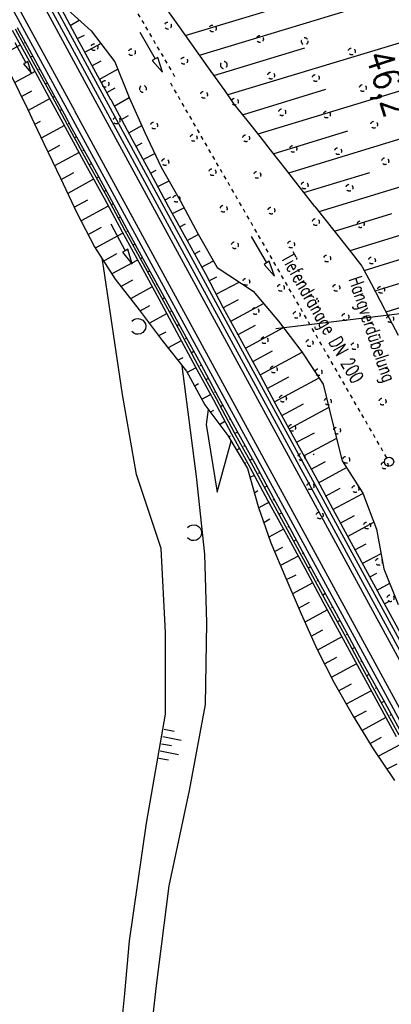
# Model space of a CAD drawing. Extents: x 447882 to 448688, y 437766 to 439043.
# Tile 76 of 121: x 448056 to 448105, y 438596 to 438724. Entities that reach past the tile are written whole.
import ezdxf

# ---------------------------------------------------------------- set-up
doc = ezdxf.new("R2010")
doc.units = 0
doc.header["$LTSCALE"] = 2
doc.header["$MEASUREMENT"] = 0
for name, pattern in [('ACAD_ISO03W100', [0.5, 0.25, -0.25]), ('AUSGEZOGEN', [0]), ('PUNKTX2', [0.5, 0.25, -0.25])]:
    doc.linetypes.add(name, pattern=pattern)
doc.layers.get('0').update_dxf_attribs({"linetype": 'AUSGEZOGEN'})
for name, color, linetype in [('211-GRENZL', 8, 'AUSGEZOGEN'), ('DB-Bahnachse', 7, 'CONTINUOUS'), ('DB-Bestand', 8, 'CONTINUOUS'), ('DB-Boeschungen', 15, 'CONTINUOUS'), ('DB-Hangverdübelung', 15, 'CONTINUOUS'), ('DB-Tiefendraenage', 15, 'CONTINUOUS'), ('DB-Tiefendränage', 15, 'CONTINUOUS'), ('DB-TIEFENDRÄNAGE-SCHRIFT', 15, 'CONTINUOUS'), ('DB-Weg-Boeschungen', 15, 'CONTINUOUS'), ('DB-Wegboeschungen', 15, 'CONTINUOUS'), ('DB-Wege', 15, 'CONTINUOUS'), ('FBRTOP', 250, 'AUSGEZOGEN'), ('SCHLITZRINNE', 200, 'AUSGEZOGEN')]:
    doc.layers.add(name, color=color, linetype=linetype)
doc.styles.add('ROMANS', font='romans.shx', dxfattribs={"width": 0.8})

# ---------------------------------------------------------------- blocks, each defined once
blk = doc.blocks.new('PRIM_AC1_130')
at = {"layer": 'DB-Bestand', "color": 253, "linetype": 'Continuous'}
for points in [[(129.3, 72.38), (130.02, 73.48)], [(130.13, 71.83), (131.48, 73.89)], [(130.93, 71.31), (131.65, 72.42)], [(131.72, 70.8), (133.07, 72.86)], [(132.51, 70.28), (133.23, 71.38)]]:
    blk.add_lwpolyline(points, dxfattribs=at)
blk = doc.blocks.new('PRIM_A65_230')
at = {"layer": 'DB-Bestand', "color": 253, "linetype": 'Continuous'}
blk.add_lwpolyline([(106.14, 85.34, -0.69108), (107.46, 86.74, -0.69108), (107.4, 84.81)], format="xyb", dxfattribs=at)
blk = doc.blocks.new('PRIM_A65_231')
at = {"layer": 'DB-Bestand', "color": 253, "linetype": 'Continuous'}
blk.add_lwpolyline([(78.46, 88.98, -0.691081), (79.77, 90.38, -0.691081), (79.71, 88.45)], format="xyb", dxfattribs=at)

msp = doc.modelspace()

# ---------------------------------------------------------------- hatches: boundary and pattern name
at = {"layer": 'SCHLITZRINNE'}
h = msp.add_hatch(dxfattribs=at)
h.set_pattern_fill('_USER', color=256, scale=1.5, angle=45, style=0, pattern_type=0)
h.set_pattern_definition([(324.8574, (448134.7023, 438851.6164), (0.86342, 1.226583), [])])
edge = h.paths.add_edge_path()
edge.add_line((448125.44, 438906.45), (448125.94, 438906.53))
edge.add_line((448125.94, 438906.53), (448126.04, 438905.88))
edge.add_arc((261507.52, 409202.34), 188967.65, 9.0399539, 9.0437441, ccw=False)
edge.add_line((448128, 438893.53), (448131.93, 438868.85))
edge.add_line((448131.93, 438868.85), (448133.25, 438860.54))
edge.add_arc((449371.2, 439057.49), 1253.51, 189.03994, 189.27782)
edge.add_arc((454072.82, 439825.55), 6017.45, 189.277818, 189.386388)
edge.add_arc((449284.38, 439033.99), 1164.03, 189.38639, 189.87641)
edge.add_arc((450764.43, 439291.68), 2666.35, 189.87641, 190.20018)
edge.add_arc((449881.19, 439132.75), 1768.93, 190.20018, 190.58896)
edge.add_arc((450188.85, 439190.27), 2081.91, 190.58896, 190.94733)
edge.add_arc((450096.34, 439172.37), 1987.69, 190.94733, 191.30769)
edge.add_arc((450103.53, 439173.81), 1995.02, 191.30769, 191.66737)
edge.add_arc((450113.91, 439175.96), 2005.62, 191.66737, 192.02417)
edge.add_arc((450128.35, 439179.03), 2020.39, 192.02417, 192.37965)
edge.add_arc((450121.64, 439177.56), 2013.51, 192.37965, 192.73712)
edge.add_arc((450090.71, 439170.57), 1981.8, 192.73712, 193.09744)
edge.add_arc((450089.72, 439170.34), 1980.78, 193.09744, 193.45758)
edge.add_arc((450128.15, 439179.53), 2020.3, 193.45758, 193.81418)
edge.add_arc((450131.05, 439180.24), 2023.28, 193.81418, 194.17021)
edge.add_arc((450093.87, 439170.86), 1984.94, 194.17021, 194.52965)
edge.add_arc((450094.25, 439170.96), 1985.34, 194.52965, 194.88949)
edge.add_arc((450121.51, 439178.2), 2013.54, 194.88949, 195.2468)
edge.add_arc((450124.65, 439179.06), 2016.8, 195.2468, 195.60287)
edge.add_arc((450111.38, 439175.36), 2003.02, 195.60287, 195.96017)
edge.add_arc((450101.56, 439172.55), 1992.8, 195.96017, 196.3197)
edge.add_arc((450106.36, 439173.95), 1997.81, 196.3197, 196.67878)
edge.add_arc((450107.84, 439174.39), 1999.35, 196.67878, 197.03752)
edge.add_arc((450104.44, 439173.35), 1995.79, 197.03752, 197.39658)
edge.add_arc((450114, 439176.35), 2005.81, 197.39658, 197.75366)
edge.add_arc((450121.01, 439178.59), 2013.17, 197.75366, 198.1101)
edge.add_arc((450117.03, 439177.29), 2008.99, 198.1101, 198.46756)
edge.add_arc((450103.87, 439172.9), 1995.12, 198.46756, 198.82627)
edge.add_arc((450099.45, 439171.39), 1990.45, 198.82627, 199.18578)
edge.add_arc((450113.54, 439176.29), 2005.36, 199.18578, 199.54396)
edge.add_arc((450116.79, 439177.45), 2008.81, 199.54396, 199.90126)
edge.add_arc((450108.06, 439174.29), 1999.53, 199.90126, 200.25939)
edge.add_arc((450108.41, 439174.41), 1999.9, 200.25939, 200.61774)
edge.add_arc((450110.76, 439175.3), 2002.41, 200.61774, 200.97587)
edge.add_arc((450111.89, 439175.73), 2003.62, 200.97587, 201.33369)
edge.add_arc((450111.74, 439175.67), 2003.46, 201.33369, 201.69152)
edge.add_arc((450110.58, 439175.21), 2002.21, 201.69152, 202.04953)
edge.add_arc((450111.61, 439175.63), 2003.32, 202.04953, 202.40744)
edge.add_arc((450109.6, 439174.8), 2001.15, 202.40744, 202.76584)
edge.add_arc((450106.41, 439173.46), 1997.69, 202.76584, 203.10007)
edge.add_line((448125.44, 438906.45), (448125.55, 438905.8))
edge.add_arc((261507.37, 409202.31), 188967.3, 9.0399539, 9.0437441, ccw=False)
edge.add_line((448127.51, 438893.46), (448131.44, 438868.77))
edge.add_line((448131.44, 438868.77), (448132.72, 438860.75))
h = msp.add_hatch(dxfattribs=at)
h.set_pattern_fill('_USER', color=256, scale=1.5, angle=45, style=0, pattern_type=0)
h.set_pattern_definition([(326.72764, (448148.0771, 438778.445), (0.822929, 1.254108), [])])
edge = h.paths.add_edge_path()
edge.add_line((448125.94, 438906.53), (448126.04, 438905.88))
edge.add_arc((261507.52, 409202.34), 188967.65, 9.0399539, 9.0437441, ccw=False)
edge.add_line((448128, 438893.53), (448131.93, 438868.85))
edge.add_line((448131.93, 438868.85), (448133.25, 438860.54))
edge.add_arc((449371.2, 439057.49), 1253.51, 189.03994, 189.27782)
edge.add_arc((454072.82, 439825.55), 6017.45, 189.277818, 189.386388)
edge.add_arc((449284.38, 439033.99), 1164.03, 189.38639, 189.87641)
edge.add_arc((450764.43, 439291.68), 2666.35, 189.87641, 190.20018)
edge.add_arc((449881.19, 439132.75), 1768.93, 190.20018, 190.58896)
edge.add_arc((450188.85, 439190.27), 2081.91, 190.58896, 190.94733)
edge.add_arc((450096.34, 439172.37), 1987.69, 190.94733, 191.30769)
edge.add_arc((450103.53, 439173.81), 1995.02, 191.30769, 191.66737)
edge.add_arc((450113.91, 439175.96), 2005.62, 191.66737, 192.02417)
edge.add_arc((450128.35, 439179.03), 2020.39, 192.02417, 192.37965)
edge.add_arc((450121.64, 439177.56), 2013.51, 192.37965, 192.73712)
edge.add_arc((450090.71, 439170.57), 1981.8, 192.73712, 193.09744)
edge.add_arc((450089.72, 439170.34), 1980.78, 193.09744, 193.45758)
edge.add_arc((450128.15, 439179.53), 2020.3, 193.45758, 193.81418)
edge.add_arc((450131.05, 439180.24), 2023.28, 193.81418, 194.17021)
edge.add_arc((450093.87, 439170.86), 1984.94, 194.17021, 194.52965)
edge.add_arc((450094.25, 439170.96), 1985.34, 194.52965, 194.88949)
edge.add_arc((450121.51, 439178.2), 2013.54, 194.88949, 195.2468)
edge.add_arc((450124.65, 439179.06), 2016.8, 195.2468, 195.60287)
edge.add_arc((450111.38, 439175.36), 2003.02, 195.60287, 195.96017)
edge.add_arc((450101.56, 439172.55), 1992.8, 195.96017, 196.3197)
edge.add_arc((450106.36, 439173.95), 1997.81, 196.3197, 196.67878)
edge.add_arc((450107.84, 439174.39), 1999.35, 196.67878, 197.03752)
edge.add_arc((450104.44, 439173.35), 1995.79, 197.03752, 197.39658)
edge.add_arc((450114, 439176.35), 2005.81, 197.39658, 197.75366)
edge.add_arc((450121.01, 439178.59), 2013.17, 197.75366, 198.1101)
edge.add_arc((450117.03, 439177.29), 2008.99, 198.1101, 198.46756)
edge.add_arc((450103.87, 439172.9), 1995.12, 198.46756, 198.82627)
edge.add_arc((450099.45, 439171.39), 1990.45, 198.82627, 199.18578)
edge.add_arc((450113.54, 439176.29), 2005.36, 199.18578, 199.54396)
edge.add_arc((450116.79, 439177.45), 2008.81, 199.54396, 199.90126)
edge.add_arc((450108.06, 439174.29), 1999.53, 199.90126, 200.25939)
edge.add_arc((450108.41, 439174.41), 1999.9, 200.25939, 200.61774)
edge.add_arc((450110.76, 439175.3), 2002.41, 200.61774, 200.97587)
edge.add_arc((450111.89, 439175.73), 2003.62, 200.97587, 201.33369)
edge.add_arc((450111.74, 439175.67), 2003.46, 201.33369, 201.69152)
edge.add_arc((450110.58, 439175.21), 2002.21, 201.69152, 202.04953)
edge.add_arc((450111.61, 439175.63), 2003.32, 202.04953, 202.40744)
edge.add_arc((450109.6, 439174.8), 2001.15, 202.40744, 202.76584)
edge.add_arc((450106.41, 439173.46), 1997.69, 202.76584, 203.10007)
edge.add_arc((450188.85, 439190.27), 2082.41, 190.79963, 190.94733)
edge.add_arc((450096.34, 439172.37), 1988.19, 190.94733, 191.30769)
edge.add_arc((450103.53, 439173.81), 1995.52, 191.30769, 191.66737)
edge.add_arc((450113.91, 439175.96), 2006.12, 191.66737, 192.02417)
edge.add_arc((450128.35, 439179.03), 2020.89, 192.02417, 192.37965)
edge.add_arc((450121.64, 439177.56), 2014.01, 192.37965, 192.4693)
h = msp.add_hatch(dxfattribs=at)
h.set_pattern_fill('_USER', color=256, scale=1.5, angle=45, style=0, pattern_type=0)
h.set_pattern_definition([(328.16104, (448159.8269, 438724.2048), (0.7913003, 1.274301), [])])
edge = h.paths.add_edge_path()
edge.add_line((448125.94, 438906.53), (448126.04, 438905.88))
edge.add_arc((261507.52, 409202.34), 188967.65, 9.0399539, 9.0437441, ccw=False)
edge.add_line((448128, 438893.53), (448131.93, 438868.85))
edge.add_line((448131.93, 438868.85), (448133.25, 438860.54))
edge.add_arc((449371.2, 439057.49), 1253.51, 189.03994, 189.27782)
edge.add_arc((454072.82, 439825.55), 6017.45, 189.277818, 189.386388)
edge.add_arc((449284.38, 439033.99), 1164.03, 189.38639, 189.87641)
edge.add_arc((450764.43, 439291.68), 2666.35, 189.87641, 190.20018)
edge.add_arc((449881.19, 439132.75), 1768.93, 190.20018, 190.58896)
edge.add_arc((450188.85, 439190.27), 2081.91, 190.58896, 190.94733)
edge.add_arc((450096.34, 439172.37), 1987.69, 190.94733, 191.30769)
edge.add_arc((450103.53, 439173.81), 1995.02, 191.30769, 191.66737)
edge.add_arc((450113.91, 439175.96), 2005.62, 191.66737, 192.02417)
edge.add_arc((450128.35, 439179.03), 2020.39, 192.02417, 192.37965)
edge.add_arc((450121.64, 439177.56), 2013.51, 192.37965, 192.73712)
edge.add_arc((450090.71, 439170.57), 1981.8, 192.73712, 193.09744)
edge.add_arc((450089.72, 439170.34), 1980.78, 193.09744, 193.45758)
edge.add_arc((450128.15, 439179.53), 2020.3, 193.45758, 193.81418)
edge.add_arc((450131.05, 439180.24), 2023.28, 193.81418, 194.17021)
edge.add_arc((450093.87, 439170.86), 1984.94, 194.17021, 194.52965)
edge.add_arc((450094.25, 439170.96), 1985.34, 194.52965, 194.88949)
edge.add_arc((450121.51, 439178.2), 2013.54, 194.88949, 195.2468)
edge.add_arc((450124.65, 439179.06), 2016.8, 195.2468, 195.60287)
edge.add_arc((450111.38, 439175.36), 2003.02, 195.60287, 195.96017)
edge.add_arc((450101.56, 439172.55), 1992.8, 195.96017, 196.3197)
edge.add_arc((450106.36, 439173.95), 1997.81, 196.3197, 196.67878)
edge.add_arc((450107.84, 439174.39), 1999.35, 196.67878, 197.03752)
edge.add_arc((450104.44, 439173.35), 1995.79, 197.03752, 197.39658)
edge.add_arc((450114, 439176.35), 2005.81, 197.39658, 197.75366)
edge.add_arc((450121.01, 439178.59), 2013.17, 197.75366, 198.1101)
edge.add_arc((450117.03, 439177.29), 2008.99, 198.1101, 198.46756)
edge.add_arc((450103.87, 439172.9), 1995.12, 198.46756, 198.82627)
edge.add_arc((450099.45, 439171.39), 1990.45, 198.82627, 199.18578)
edge.add_arc((450113.54, 439176.29), 2005.36, 199.18578, 199.54396)
edge.add_arc((450116.79, 439177.45), 2008.81, 199.54396, 199.90126)
edge.add_arc((450108.06, 439174.29), 1999.53, 199.90126, 200.25939)
edge.add_arc((450108.41, 439174.41), 1999.9, 200.25939, 200.61774)
edge.add_arc((450110.76, 439175.3), 2002.41, 200.61774, 200.97587)
edge.add_arc((450111.89, 439175.73), 2003.62, 200.97587, 201.33369)
edge.add_arc((450111.74, 439175.67), 2003.46, 201.33369, 201.69152)
edge.add_arc((450110.58, 439175.21), 2002.21, 201.69152, 202.04953)
edge.add_arc((450111.61, 439175.63), 2003.32, 202.04953, 202.40744)
edge.add_arc((450109.6, 439174.8), 2001.15, 202.40744, 202.76584)
edge.add_arc((450106.41, 439173.46), 1997.69, 202.76584, 203.10007)
edge.add_arc((450121.64, 439177.56), 2014.01, 192.51205, 192.73712)
edge.add_arc((450090.71, 439170.57), 1982.3, 192.73712, 193.09744)
edge.add_arc((450089.72, 439170.34), 1981.28, 193.09744, 193.45758)
edge.add_arc((450128.15, 439179.53), 2020.8, 193.45758, 193.81418)
edge.add_arc((450131.05, 439180.24), 2023.78, 193.81418, 194.17021)
edge.add_arc((450093.87, 439170.86), 1985.44, 194.17021, 194.18515)
h = msp.add_hatch(dxfattribs=at)
h.set_pattern_fill('_USER', color=256, scale=1.5, angle=45, style=0, pattern_type=0)
h.set_pattern_definition([(334.92026, (448224.608, 438502.9346), (0.635819, 1.358578), [])])
edge = h.paths.add_edge_path()
edge.add_line((448125.94, 438906.53), (448126.04, 438905.88))
edge.add_arc((261507.52, 409202.34), 188967.65, 9.0399539, 9.0437441, ccw=False)
edge.add_line((448128, 438893.53), (448131.93, 438868.85))
edge.add_line((448131.93, 438868.85), (448133.25, 438860.54))
edge.add_arc((449371.2, 439057.49), 1253.51, 189.03994, 189.27782)
edge.add_arc((454072.82, 439825.55), 6017.45, 189.277818, 189.386388)
edge.add_arc((449284.38, 439033.99), 1164.03, 189.38639, 189.87641)
edge.add_arc((450764.43, 439291.68), 2666.35, 189.87641, 190.20018)
edge.add_arc((449881.19, 439132.75), 1768.93, 190.20018, 190.58896)
edge.add_arc((450188.85, 439190.27), 2081.91, 190.58896, 190.94733)
edge.add_arc((450096.34, 439172.37), 1987.69, 190.94733, 191.30769)
edge.add_arc((450103.53, 439173.81), 1995.02, 191.30769, 191.66737)
edge.add_arc((450113.91, 439175.96), 2005.62, 191.66737, 192.02417)
edge.add_arc((450128.35, 439179.03), 2020.39, 192.02417, 192.37965)
edge.add_arc((450121.64, 439177.56), 2013.51, 192.37965, 192.73712)
edge.add_arc((450090.71, 439170.57), 1981.8, 192.73712, 193.09744)
edge.add_arc((450089.72, 439170.34), 1980.78, 193.09744, 193.45758)
edge.add_arc((450128.15, 439179.53), 2020.3, 193.45758, 193.81418)
edge.add_arc((450131.05, 439180.24), 2023.28, 193.81418, 194.17021)
edge.add_arc((450093.87, 439170.86), 1984.94, 194.17021, 194.52965)
edge.add_arc((450094.25, 439170.96), 1985.34, 194.52965, 194.88949)
edge.add_arc((450121.51, 439178.2), 2013.54, 194.88949, 195.2468)
edge.add_arc((450124.65, 439179.06), 2016.8, 195.2468, 195.60287)
edge.add_arc((450111.38, 439175.36), 2003.02, 195.60287, 195.96017)
edge.add_arc((450101.56, 439172.55), 1992.8, 195.96017, 196.3197)
edge.add_arc((450106.36, 439173.95), 1997.81, 196.3197, 196.67878)
edge.add_arc((450107.84, 439174.39), 1999.35, 196.67878, 197.03752)
edge.add_arc((450104.44, 439173.35), 1995.79, 197.03752, 197.39658)
edge.add_arc((450114, 439176.35), 2005.81, 197.39658, 197.75366)
edge.add_arc((450121.01, 439178.59), 2013.17, 197.75366, 198.1101)
edge.add_arc((450117.03, 439177.29), 2008.99, 198.1101, 198.46756)
edge.add_arc((450103.87, 439172.9), 1995.12, 198.46756, 198.82627)
edge.add_arc((450099.45, 439171.39), 1990.45, 198.82627, 199.18578)
edge.add_arc((450113.54, 439176.29), 2005.36, 199.18578, 199.54396)
edge.add_arc((450116.79, 439177.45), 2008.81, 199.54396, 199.90126)
edge.add_arc((450108.06, 439174.29), 1999.53, 199.90126, 200.25939)
edge.add_arc((450108.41, 439174.41), 1999.9, 200.25939, 200.61774)
edge.add_arc((450110.76, 439175.3), 2002.41, 200.61774, 200.97587)
edge.add_arc((450111.89, 439175.73), 2003.62, 200.97587, 201.33369)
edge.add_arc((450111.74, 439175.67), 2003.46, 201.33369, 201.69152)
edge.add_arc((450110.58, 439175.21), 2002.21, 201.69152, 202.04953)
edge.add_arc((450111.61, 439175.63), 2003.32, 202.04953, 202.40744)
edge.add_arc((450109.6, 439174.8), 2001.15, 202.40744, 202.76584)
edge.add_arc((450106.41, 439173.46), 1997.69, 202.76584, 203.10007)
edge.add_arc((450113.54, 439176.29), 2005.86, 199.38453, 199.54396)
edge.add_arc((450116.79, 439177.45), 2009.31, 199.54396, 199.90126)
edge.add_arc((450108.06, 439174.29), 2000.03, 199.90126, 200.25939)
edge.add_arc((450108.41, 439174.41), 2000.4, 200.25939, 200.61774)
edge.add_arc((450110.76, 439175.3), 2002.91, 200.61774, 200.97587)
edge.add_arc((450111.89, 439175.73), 2004.12, 200.97587, 201.063)
h = msp.add_hatch(dxfattribs=at)
h.set_pattern_fill('_USER', color=256, scale=1.5, angle=45, style=0, pattern_type=0)
h.set_pattern_definition([(337.95664, (448265.5285, 438397.6318), (0.5629623, 1.39035), [])])
edge = h.paths.add_edge_path()
edge.add_line((448125.94, 438906.53), (448126.04, 438905.88))
edge.add_arc((261507.52, 409202.34), 188967.65, 9.0399539, 9.0437441, ccw=False)
edge.add_line((448128, 438893.53), (448131.93, 438868.85))
edge.add_line((448131.93, 438868.85), (448133.25, 438860.54))
edge.add_arc((449371.2, 439057.49), 1253.51, 189.03994, 189.27782)
edge.add_arc((454072.82, 439825.55), 6017.45, 189.277818, 189.386388)
edge.add_arc((449284.38, 439033.99), 1164.03, 189.38639, 189.87641)
edge.add_arc((450764.43, 439291.68), 2666.35, 189.87641, 190.20018)
edge.add_arc((449881.19, 439132.75), 1768.93, 190.20018, 190.58896)
edge.add_arc((450188.85, 439190.27), 2081.91, 190.58896, 190.94733)
edge.add_arc((450096.34, 439172.37), 1987.69, 190.94733, 191.30769)
edge.add_arc((450103.53, 439173.81), 1995.02, 191.30769, 191.66737)
edge.add_arc((450113.91, 439175.96), 2005.62, 191.66737, 192.02417)
edge.add_arc((450128.35, 439179.03), 2020.39, 192.02417, 192.37965)
edge.add_arc((450121.64, 439177.56), 2013.51, 192.37965, 192.73712)
edge.add_arc((450090.71, 439170.57), 1981.8, 192.73712, 193.09744)
edge.add_arc((450089.72, 439170.34), 1980.78, 193.09744, 193.45758)
edge.add_arc((450128.15, 439179.53), 2020.3, 193.45758, 193.81418)
edge.add_arc((450131.05, 439180.24), 2023.28, 193.81418, 194.17021)
edge.add_arc((450093.87, 439170.86), 1984.94, 194.17021, 194.52965)
edge.add_arc((450094.25, 439170.96), 1985.34, 194.52965, 194.88949)
edge.add_arc((450121.51, 439178.2), 2013.54, 194.88949, 195.2468)
edge.add_arc((450124.65, 439179.06), 2016.8, 195.2468, 195.60287)
edge.add_arc((450111.38, 439175.36), 2003.02, 195.60287, 195.96017)
edge.add_arc((450101.56, 439172.55), 1992.8, 195.96017, 196.3197)
edge.add_arc((450106.36, 439173.95), 1997.81, 196.3197, 196.67878)
edge.add_arc((450107.84, 439174.39), 1999.35, 196.67878, 197.03752)
edge.add_arc((450104.44, 439173.35), 1995.79, 197.03752, 197.39658)
edge.add_arc((450114, 439176.35), 2005.81, 197.39658, 197.75366)
edge.add_arc((450121.01, 439178.59), 2013.17, 197.75366, 198.1101)
edge.add_arc((450117.03, 439177.29), 2008.99, 198.1101, 198.46756)
edge.add_arc((450103.87, 439172.9), 1995.12, 198.46756, 198.82627)
edge.add_arc((450099.45, 439171.39), 1990.45, 198.82627, 199.18578)
edge.add_arc((450113.54, 439176.29), 2005.36, 199.18578, 199.54396)
edge.add_arc((450116.79, 439177.45), 2008.81, 199.54396, 199.90126)
edge.add_arc((450108.06, 439174.29), 1999.53, 199.90126, 200.25939)
edge.add_arc((450108.41, 439174.41), 1999.9, 200.25939, 200.61774)
edge.add_arc((450110.76, 439175.3), 2002.41, 200.61774, 200.97587)
edge.add_arc((450111.89, 439175.73), 2003.62, 200.97587, 201.33369)
edge.add_arc((450111.74, 439175.67), 2003.46, 201.33369, 201.69152)
edge.add_arc((450110.58, 439175.21), 2002.21, 201.69152, 202.04953)
edge.add_arc((450111.61, 439175.63), 2003.32, 202.04953, 202.40744)
edge.add_arc((450109.6, 439174.8), 2001.15, 202.40744, 202.76584)
edge.add_arc((450106.41, 439173.46), 1997.69, 202.76584, 203.10007)
edge.add_arc((450106.41, 439173.46), 1998.19, 202.82185, 203.10007)
edge.add_line((448268.43, 438389.5), (448268.89, 438389.69))

# ---------------------------------------------------------------- linework, layer by layer
at = {"layer": '211-GRENZL'}
msp.add_line((448116.82, 438687.21), (448089.44, 438683.93), dxfattribs=at)
at = {"layer": 'DB-Bestand', "linetype": 'Continuous'}
for p, q in [((448066.94, 438692.05), (448066.77, 438693.11)), ((448069.42, 438675.35), (448066.94, 438692.05)), ((448077.18, 438679.12), (448077.19, 438679.08)), ((448077.19, 438679.08), (448079.04, 438664.61)), ((448071.26, 438664.86), (448069.42, 438675.35)), ((448080.63, 438673.37), (448080.37, 438671.41)), ((448080.37, 438671.41), (448081.79, 438662.59)), ((448081.79, 438662.59), (448083.62, 438669.23)), ((448074.5, 438655.2), (448071.26, 438664.86)), ((448079.04, 438664.61), (448080.15, 438654.49)), ((448075.03, 438644.23), (448074.5, 438655.2)), ((448080.15, 438654.49), (448080.41, 438645.51)), ((448080.41, 438645.51), (448080.22, 438634.81)), ((448075.07, 438633.56), (448075.03, 438644.23)), ((448080.22, 438634.81), (448078.13, 438623.6)), ((448072.58, 438619.32), (448075.07, 438633.56)), ((448078.13, 438623.6), (448075.47, 438611.11)), ((448070.36, 438603.93), (448072.58, 438619.32)), ((448075.47, 438611.11), (448073.85, 438598.11)), ((448069.75, 438597.06), (448070.36, 438603.93)), ((448073.85, 438598.11), (448071.1, 438575.33)), ((448068.83, 438587.77), (448069.75, 438597.06))]:
    msp.add_line(p, q, dxfattribs=at)
at = {"layer": 'DB-Boeschungen', "linetype": 'Continuous'}
for p, q in [((448072.11, 438730.06), (448076.6, 438723.7)), ((448077.62, 438722.26), (448090.49, 438726.13)), ((448104.22, 438727.16), (448079.46, 438719.64)), ((448076.6, 438723.7), (448080.76, 438717.83)), ((448105.97, 438721.36), (448083.18, 438714.48)), ((448081.34, 438717.04), (448093.22, 438720.63)), ((448080.77, 438717.83), (448081.53, 438716.78)), ((448081.53, 438716.78), (448082.78, 438715.04)), ((448082.78, 438715.04), (448083.99, 438713.27)), ((448085.12, 438711.9), (448095.97, 438715.22)), ((448107.72, 438715.62), (448087.11, 438709.34)), ((448083.99, 438713.27), (448085.66, 438711.19)), ((448085.66, 438711.19), (448087.36, 438709.06)), ((448089.09, 438706.78), (448098.84, 438709.79)), ((448109.48, 438709.88), (448091.11, 438704.28)), ((448087.36, 438709.06), (448089, 438706.91)), ((448089, 438706.91), (448090.68, 438704.82)), ((448090.68, 438704.82), (448092.32, 438702.68)), ((448093.1, 438701.72), (448101.71, 438704.36)), ((448111.24, 438704.15), (448095.08, 438699.21)), ((448092.32, 438702.68), (448094.51, 438699.91)), ((448094.53, 438699.92), (448095.69, 438698.46)), ((448095.69, 438698.46), (448097.38, 438696.33)), ((448097.11, 438696.66), (448104.61, 438698.99)), ((448113, 438698.41), (448099.1, 438694.1)), ((448097.38, 438696.33), (448099.01, 438694.23)), ((448099.01, 438694.23), (448100.7, 438692.1)), ((448100.98, 438691.56), (448107.43, 438693.55)), ((448114.81, 438692.69), (448102.38, 438688.86)), ((448100.7, 438692.1), (448101.9, 438689.86)), ((448101.9, 438689.86), (448103.07, 438687.56)), ((448103.07, 438687.56), (448104.27, 438685.32)), ((448103.85, 438686.13), (448109.76, 438688)), ((448104.27, 438685.32), (448105.42, 438683.07))]:
    msp.add_line(p, q, dxfattribs=at)
at = {"layer": 'DB-Hangverdübelung', "linetype": 'PUNKTX2'}
for centre, start_param, end_param in [((448075.36, 438723.54), 2.557664, 8.840849), ((448081.22, 438723.17), 2.557664, 8.840849), ((448087.38, 438721.79), 2.557664, 8.840849), ((448065.77, 438720.72), 2.557664, 8.840849), ((448093.22, 438721.49), 0.732658, 4.575449), ((448093.22, 438721.49), 4.576042, 7.015252), ((448070.66, 438720.07), 2.557664, 8.840849), ((448099.36, 438720.17), 2.750434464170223, 9.033619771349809), ((448077.48, 438718.95), 2.557664, 8.840849), ((448082.66, 438718.39), 4.274313, 7.316981), ((448082.66, 438718.39), 1.034339, 4.273769), ((448088.83, 438717.01), 2.750434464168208, 9.033619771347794), ((448094.67, 438716.7), 2.750434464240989, 9.033619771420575), ((448067.21, 438715.93), 2.557664, 8.840849), ((448100.82, 438715.39), 2.750434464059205, 9.03361977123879), ((448072.11, 438715.28), 3.982931, 7.608363), ((448072.11, 438715.28), 1.325723, 3.982384), ((448080.07, 438714.51), 2.750434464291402, 9.033619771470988), ((448084.11, 438713.6), 2.750434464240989, 9.033619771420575), ((448090.28, 438712.22), 2.750434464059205, 9.03361977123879), ((448096.12, 438711.92), 2.750434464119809, 9.033619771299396), ((448068.66, 438711.14), 2.750434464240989, 9.033619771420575), ((448073.56, 438710.5), 2.750434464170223, 9.033619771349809), ((448102.28, 438710.6), 2.750434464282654, 9.033619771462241), ((448078.72, 438708.88), 2.750434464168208, 9.033619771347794), ((448085.57, 438708.82), 2.750434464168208, 9.033619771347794), ((448091.74, 438707.44), 2.750434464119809, 9.033619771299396), ((448097.59, 438707.14), 2.750434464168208, 9.033619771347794), ((448075.02, 438705.72), 2.750434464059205, 9.03361977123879), ((448103.74, 438705.82), 2.750434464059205, 9.03361977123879), ((448081.17, 438704.4), 2.750434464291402, 9.033619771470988), ((448087.03, 438704.04), 2.750434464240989, 9.033619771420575), ((448093.21, 438702.66), 2.750434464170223, 9.033619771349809), ((448099.06, 438702.36), 2.750434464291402, 9.033619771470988), ((448076.48, 438700.93), 2.750434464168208, 9.033619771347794), ((448082.64, 438699.62), 2.750434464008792, 9.033619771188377), ((448088.87, 438699.37), 2.750434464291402, 9.033619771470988), ((448094.68, 438697.88), 2.750434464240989, 9.033619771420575), ((448100.53, 438697.58), 2.750434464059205, 9.03361977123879), ((448084.11, 438694.84), 2.750434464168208, 9.033619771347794), ((448091.45, 438694.94), 2.75043446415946, 9.033619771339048), ((448096.16, 438693.11), 2.750434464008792, 9.033619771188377), ((448102, 438692.85), 2.750434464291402, 9.033619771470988), ((448085.59, 438690.06), 2.750434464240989, 9.033619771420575), ((448090.11, 438689.29), 2.750434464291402, 9.033619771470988), ((448097.35, 438689.29), 2.750434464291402, 9.033619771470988), ((448103.19, 438689.03), 2.750434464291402, 9.033619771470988), ((448086.78, 438686.25), 2.750434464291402, 9.033619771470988), ((448092.17, 438685.74), 2.750434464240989, 9.033619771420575), ((448098.54, 438685.47), 2.750434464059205, 9.03361977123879), ((448104.38, 438685.21), 2.750434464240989, 9.033619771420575), ((448087.98, 438682.43), 2.750434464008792, 9.033619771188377), ((448093.86, 438682.07), 2.750434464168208, 9.033619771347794), ((448099.73, 438681.65), 2.750434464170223, 9.033619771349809), ((448089.18, 438678.61), 2.750434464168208, 9.033619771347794), ((448095.03, 438678.25), 2.750434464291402, 9.033619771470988), ((448090.38, 438674.8), 2.750434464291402, 9.033619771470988), ((448096.23, 438674.43), 2.750434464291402, 9.033619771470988), ((448103.39, 438674.41), 2.750434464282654, 9.033619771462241), ((448091.58, 438670.98), 2.750434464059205, 9.03361977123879), ((448097.44, 438670.62), 2.750434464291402, 9.033619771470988), ((448092.78, 438667.17), 2.750434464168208, 9.033619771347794), ((448098.64, 438666.81), 2.750434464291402, 9.033619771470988), ((448103.66, 438666.07), 2.750434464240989, 9.033619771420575), ((448093.98, 438663.35), 2.750434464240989, 9.033619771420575), ((448099.85, 438662.99), 2.750434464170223, 9.033619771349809), ((448095.18, 438659.54), 2.750434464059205, 9.03361977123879), ((448101.37, 438658.23), 2.750434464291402, 9.033619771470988), ((448102.91, 438653.47), 2.750434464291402, 9.033619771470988), ((448104.43, 438648.71), 2.750434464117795, 9.033619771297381)]:
    msp.add_ellipse(centre, major_axis=(-0.318, 0.318), ratio=1, start_param=start_param, end_param=end_param, dxfattribs=at)
at = {"layer": 'DB-Tiefendraenage', "linetype": 'ACAD_ISO03W100'}
msp.add_line((448103.94, 438667.07), (448075.6, 438716.24), dxfattribs=at)
at = {"layer": 'DB-Tiefendraenage', "linetype": 'Continuous'}
msp.add_ellipse((448104.24, 438666.55), major_axis=(-0.424, 0.424), ratio=1, start_param=2.750434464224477, end_param=9.033619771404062, dxfattribs=at)
at = {"layer": 'DB-Tiefendränage', "linetype": 'ACAD_ISO03W100'}
msp.add_line((448070.43, 438726.82), (448076.47, 438716.51), dxfattribs=at)
at = {"layer": 'DB-Tiefendränage', "linetype": 'Continuous'}
for p, q in [((448086.22, 438695.99), (448088.25, 438692.54)), ((448088.59, 438692.75), (448088.25, 438692.54)), ((448089.27, 438690.82), (448088.59, 438692.75)), ((448088.25, 438692.54), (448087.91, 438692.34)), ((448087.91, 438692.34), (448089.27, 438690.82))]:
    msp.add_line(p, q, dxfattribs=at)
at = {"layer": 'DB-TIEFENDRÄNAGE-SCHRIFT', "linetype": 'Continuous'}
for p, q in [((448071.71, 438722.67), (448073.68, 438719.19)), ((448073.68, 438719.19), (448073.33, 438718.99)), ((448073.33, 438718.99), (448074.67, 438717.45)), ((448074.03, 438719.38), (448073.68, 438719.19)), ((448074.67, 438717.45), (448074.03, 438719.38))]:
    msp.add_line(p, q, dxfattribs=at)
at = {"layer": 'DB-Weg-Boeschungen', "linetype": 'Continuous'}
for p, q in [((448060.59, 438727.19), (448065.34, 438722.84)), ((448061.15, 438726.27), (448063.52, 438721.84)), ((448062.59, 438723.57), (448063.79, 438724.26)), ((448055.05, 438722.93), (448057.46, 438718.55)), ((448055.42, 438723.14), (448057.78, 438718.75)), ((448055.7, 438723.28), (448058.06, 438718.9)), ((448063.52, 438721.84), (448064.46, 438722.29)), ((448065.34, 438722.84), (448068.45, 438718.82)), ((448056.11, 438721.02), (448053.69, 438719.68)), ((448055.36, 438721.33), (448056.8, 438718.69)), ((448056.72, 438721.32), (448056.63, 438721.25)), ((448063.52, 438721.84), (448065.89, 438717.46)), ((448064.51, 438720.07), (448066.61, 438721.21)), ((448056.8, 438718.69), (448056.53, 438718.55)), ((448056.53, 438718.55), (448057.51, 438717.38)), ((448057.06, 438718.84), (448056.8, 438718.69)), ((448057.51, 438717.38), (448057.06, 438718.84)), ((448057.71, 438719.55), (448057.43, 438719.41)), ((448057.46, 438718.55), (448059.82, 438714.17)), ((448057.78, 438718.75), (448060.2, 438714.38)), ((448058.06, 438718.9), (448060.43, 438714.52)), ((448065.45, 438718.3), (448066.66, 438718.95)), ((448068.45, 438718.82), (448070.14, 438714.57)), ((448054.85, 438717.13), (448057.03, 438712.66)), ((448058.03, 438717.53), (448055.37, 438716.09)), ((448058.64, 438717.83), (448058.5, 438717.75)), ((448065.89, 438717.46), (448067.86, 438713.87)), ((448066.39, 438716.52), (448068.86, 438717.88)), ((448059.63, 438716.06), (448059.35, 438715.91)), ((448056.27, 438714.26), (448057.61, 438715.03)), ((448067.37, 438714.81), (448068.49, 438715.39)), ((448059.91, 438713.98), (448057.11, 438712.47)), ((448059.82, 438714.17), (448061.13, 438711.8)), ((448060.2, 438714.38), (448061.51, 438711.92)), ((448060.43, 438714.52), (448061.8, 438712.01)), ((448060.57, 438714.28), (448060.43, 438714.21)), ((448057.03, 438712.66), (448057.89, 438710.81)), ((448061.5, 438712.56), (448061.27, 438712.42))]:
    msp.add_line(p, q, dxfattribs=at)
at = {"layer": 'DB-Wegboeschungen', "linetype": 'Continuous'}
for p, q in [((448070.15, 438714.57), (448070.32, 438714.14)), ((448067.9, 438713.88), (448068.34, 438713.08)), ((448068.36, 438713.03), (448070.32, 438714.14)), ((448070.32, 438714.14), (448072.37, 438709.57)), ((448061.82, 438712.01), (448062.84, 438710.1)), ((448068.34, 438713.08), (448070.7, 438708.67)), ((448057.92, 438710.81), (448059.18, 438708.13)), ((448058, 438710.67), (448058.71, 438711.06)), ((448061.13, 438711.8), (448062.21, 438709.79)), ((448061.52, 438711.92), (448062.57, 438709.97)), ((448062.5, 438710.77), (448062.36, 438710.7)), ((448069.31, 438711.27), (448070.23, 438711.79)), ((448061.85, 438710.5), (448058.82, 438708.84)), ((448062.21, 438709.79), (448064.62, 438705.4)), ((448062.57, 438709.97), (448064.97, 438705.58)), ((448062.84, 438710.1), (448065.24, 438705.72)), ((448070.27, 438709.51), (448071.96, 438710.49)), ((448072.37, 438709.57), (448074.5, 438705.05)), ((448059.18, 438708.13), (448061.32, 438703.61)), ((448063.45, 438709.01), (448063.18, 438708.88)), ((448070.7, 438708.67), (448073.1, 438704.28)), ((448071.2, 438707.8), (448072, 438708.21)), ((448059.68, 438707.04), (448061.27, 438707.9)), ((448063.76, 438706.98), (448060.55, 438705.23)), ((448064.4, 438707.25), (448064.27, 438707.19)), ((448064.97, 438705.58), (448067.38, 438701.19)), ((448065.24, 438705.72), (448067.64, 438701.33)), ((448072.15, 438706.04), (448073.66, 438706.81)), ((448061.41, 438703.43), (448063.08, 438704.34)), ((448064.62, 438705.4), (448067.02, 438701.01)), ((448065.35, 438705.49), (448065.09, 438705.36)), ((448073.1, 438704.28), (448073.81, 438704.64)), ((448073.1, 438704.28), (448075.46, 438699.87)), ((448074.5, 438705.05), (448076.95, 438700.69)), ((448061.32, 438703.61), (448063.46, 438699.08)), ((448065.66, 438703.46), (448062.28, 438701.62)), ((448066.31, 438703.74), (448066.17, 438703.67)), ((448074.05, 438702.52), (448075.52, 438703.27)), ((448067.26, 438701.98), (448066.99, 438701.84)), ((448063.14, 438699.82), (448064.9, 438700.77)), ((448067.02, 438701.01), (448069.38, 438696.6)), ((448067.38, 438701.19), (448069.74, 438696.78)), ((448067.64, 438701.33), (448070, 438696.92)), ((448075.01, 438700.76), (448075.76, 438701.15)), ((448076.95, 438700.69), (448079.31, 438696.28)), ((448067.57, 438699.94), (448064.05, 438698.04)), ((448068.19, 438700.26), (448068.08, 438700.15)), ((448075.46, 438699.87), (448077.86, 438695.48)), ((448075.96, 438699), (448077.43, 438699.75)), ((448063.46, 438699.08), (448065.77, 438694.65)), ((448069.14, 438698.5), (448068.9, 438698.32)), ((448064.95, 438696.26), (448066.71, 438697.21)), ((448067.9, 438697.66), (448069.77, 438694.12)), ((448069.38, 438696.6), (448071.78, 438692.22)), ((448069.74, 438696.78), (448072.14, 438692.4)), ((448070.09, 438696.74), (448069.98, 438696.63)), ((448070, 438696.92), (448072.41, 438692.53)), ((448076.91, 438697.24), (448077.67, 438697.63)), ((448069.47, 438696.42), (448065.86, 438694.47)), ((448077.86, 438695.48), (448079.33, 438696.23)), ((448077.86, 438695.48), (448080.27, 438691.1)), ((448079.31, 438696.28), (448081.8, 438691.93)), ((448065.77, 438694.65), (448068.49, 438690.42)), ((448069.77, 438694.12), (448069.42, 438693.94)), ((448070.12, 438694.31), (448069.77, 438694.12)), ((448070.71, 438692.36), (448070.12, 438694.31)), ((448071.05, 438694.98), (448070.8, 438694.8)), ((448078.82, 438693.72), (448079.57, 438694.11)), ((448066.95, 438692.78), (448068.71, 438693.74)), ((448071.38, 438692.91), (448068.04, 438691.09)), ((448069.42, 438693.94), (448070.71, 438692.36)), ((448072, 438693.22), (448071.89, 438693.11)), ((448079.77, 438691.96), (448081.3, 438692.8)), ((448071.78, 438692.22), (448074.19, 438687.83)), ((448072.14, 438692.4), (448074.54, 438688.01)), ((448072.41, 438692.53), (448074.81, 438688.15)), ((448073, 438691.49), (448072.75, 438691.31)), ((448081.8, 438691.93), (448086.48, 438688.82)), ((448068.49, 438690.42), (448071.6, 438686.4)), ((448069.21, 438689.45), (448070.79, 438690.31)), ((448080.27, 438691.1), (448082.58, 438686.66)), ((448080.72, 438690.2), (448081.75, 438690.73)), ((448073.33, 438689.41), (448070.47, 438687.85)), ((448073.95, 438689.73), (448073.82, 438689.66)), ((448081.67, 438688.44), (448084.68, 438690.03)), ((448086.48, 438688.82), (448089.82, 438684.91)), ((448074.19, 438687.83), (448076.55, 438683.42)), ((448074.54, 438688.01), (448076.9, 438683.6)), ((448074.9, 438687.97), (448074.66, 438687.79)), ((448074.81, 438688.15), (448077.21, 438683.76)), ((448082.63, 438686.69), (448084.56, 438687.73)), ((448071.6, 438686.4), (448074.61, 438682.38)), ((448071.72, 438686.29), (448073.01, 438686.95)), ((448082.58, 438686.66), (448084.96, 438682.32)), ((448083.58, 438684.93), (448087.85, 438687.22)), ((448075.19, 438685.87), (448072.94, 438684.67)), ((448075.85, 438686.21), (448075.72, 438686.14)), ((448076.85, 438684.47), (448076.52, 438684.25)), ((448077.21, 438683.76), (448079.62, 438679.37)), ((448084.53, 438683.17), (448086.82, 438684.39)), ((448085.48, 438681.41), (448090.45, 438684.11)), ((448089.82, 438684.91), (448092.87, 438680.9)), ((448074.16, 438683.04), (448075.14, 438683.54)), ((448074.61, 438682.38), (448077.77, 438678.37)), ((448076.55, 438683.42), (448078.91, 438679.01)), ((448076.9, 438683.6), (448079.26, 438679.19)), ((448077.8, 438682.71), (448077.63, 438682.62)), ((448077.09, 438682.35), (448075.38, 438681.42)), ((448084.96, 438682.32), (448087.37, 438677.93)), ((448076.64, 438679.82), (448077.35, 438680.18)), ((448078.76, 438680.95), (448078.42, 438680.73)), ((448086.44, 438679.65), (448089.04, 438681.03)), ((448087.39, 438677.89), (448092.89, 438680.86)), ((448092.87, 438680.9), (448095.63, 438676.7)), ((448079, 438678.83), (448077.86, 438678.2)), ((448078.91, 438679.01), (448081.31, 438674.62)), ((448079.26, 438679.19), (448081.67, 438674.8)), ((448079.71, 438679.19), (448079.53, 438679.1)), ((448079.62, 438679.37), (448081.98, 438674.96)), ((448077.77, 438678.37), (448080.17, 438673.99)), ((448080.66, 438677.44), (448080.3, 438677.25)), ((448087.37, 438677.93), (448089.72, 438673.52)), ((448088.34, 438676.13), (448091.17, 438677.63)), ((448089.29, 438674.37), (448095.11, 438677.5)), ((448078.81, 438676.44), (448079.37, 438676.78)), ((448095.63, 438676.7), (448096.85, 438671.66)), ((448080.9, 438675.31), (448079.77, 438674.68)), ((448081.61, 438675.68), (448081.44, 438675.59)), ((448081.67, 438674.8), (448084.02, 438670.39)), ((448081.98, 438674.96), (448084.38, 438670.58)), ((448080.17, 438673.99), (448083.18, 438669.96)), ((448081.31, 438674.62), (448083.67, 438670.21)), ((448082.57, 438673.92), (448082.21, 438673.74)), ((448089.72, 438673.52), (448092.13, 438669.14)), ((448090.25, 438672.61), (448093.07, 438674.11)), ((448091.2, 438670.85), (448096.34, 438673.64)), ((448080.9, 438673.01), (448081.36, 438673.3)), ((448083.52, 438672.16), (448083.34, 438672.07)), ((448082.81, 438671.79), (448082.12, 438671.39)), ((448096.85, 438671.66), (448098.1, 438666.68)), ((448083.18, 438669.96), (448085.76, 438665.67)), ((448083.27, 438669.79), (448083.54, 438669.92)), ((448083.67, 438670.21), (448086.07, 438665.83)), ((448084.02, 438670.39), (448086.43, 438666.01)), ((448084.47, 438670.4), (448084.12, 438670.22)), ((448084.38, 438670.58), (448086.78, 438666.19)), ((448092.15, 438669.09), (448094.49, 438670.34)), ((448093.1, 438667.33), (448097.34, 438669.6)), ((448084.71, 438668.28), (448084.31, 438668.07)), ((448085.42, 438668.64), (448085.25, 438668.55)), ((448092.13, 438669.14), (448094.53, 438664.75)), ((448094.31, 438667.5), (448094.44, 438667.57)), ((448085.35, 438666.36), (448085.53, 438666.45)), ((448085.76, 438665.67), (448087.16, 438660.71)), ((448086.38, 438666.88), (448086.02, 438666.7)), ((448086.07, 438665.83), (448088.43, 438661.42)), ((448086.43, 438666.01), (448088.79, 438661.6)), ((448086.78, 438666.19), (448089.14, 438661.78)), ((448094.06, 438665.57), (448095.95, 438666.59)), ((448095.01, 438663.81), (448098.66, 438665.79)), ((448098.1, 438666.68), (448100.81, 438662.45)), ((448086.62, 438664.76), (448086.08, 438664.48)), ((448087.33, 438665.12), (448087.15, 438665.03)), ((448094.53, 438664.75), (448096.89, 438660.34)), ((448088.28, 438663.36), (448087.97, 438663.2)), ((448095.96, 438662.06), (448097.85, 438663.08)), ((448086.66, 438662.48), (448087.12, 438662.77)), ((448089.14, 438661.78), (448091.55, 438657.39)), ((448096.91, 438660.3), (448100.83, 438662.41)), ((448100.81, 438662.45), (448102.59, 438657.75)), ((448087.16, 438660.71), (448088.81, 438655.94)), ((448088.57, 438661.26), (448087.25, 438660.54)), ((448088.43, 438661.42), (448090.83, 438657.03)), ((448088.79, 438661.6), (448091.19, 438657.21)), ((448089.23, 438661.6), (448089.06, 438661.51)), ((448090.19, 438659.84), (448089.87, 438659.68)), ((448096.89, 438660.34), (448099.29, 438655.95)), ((448097.87, 438658.54), (448099.71, 438659.53)), ((448087.89, 438658.62), (448088.67, 438659.07)), ((448091.14, 438658.08), (448091.01, 438658.01)), ((448098.82, 438656.78), (448102.25, 438658.64)), ((448090.47, 438657.74), (448088.53, 438656.7)), ((448090.83, 438657.03), (448093.24, 438652.64)), ((448091.19, 438657.21), (448093.59, 438652.82)), ((448091.55, 438657.39), (448093.91, 438652.98)), ((448102.59, 438657.75), (448103.55, 438652.56)), ((448088.81, 438655.94), (448090.77, 438651.33)), ((448089.26, 438654.83), (448090.38, 438655.39)), ((448092.09, 438656.32), (448091.78, 438656.16)), ((448099.29, 438655.95), (448101.7, 438651.57)), ((448099.77, 438655.02), (448101.26, 438655.83)), ((448092.38, 438654.22), (448090.08, 438653)), ((448093.09, 438654.59), (448092.91, 438654.5)), ((448100.72, 438653.26), (448103.2, 438654.57)), ((448093.59, 438652.82), (448095.95, 438648.41)), ((448094.04, 438652.83), (448093.69, 438652.65)), ((448093.91, 438652.98), (448096.29, 438648.64)), ((448090.86, 438651.15), (448092.1, 438651.78)), ((448093.24, 438652.64), (448095.6, 438648.23)), ((448101.7, 438651.57), (448104.06, 438647.16)), ((448101.72, 438651.52), (448102.66, 438652)), ((448103.55, 438652.56), (448105.42, 438647.91)), ((448090.77, 438651.33), (448092.75, 438646.67)), ((448094.28, 438650.71), (448091.63, 438649.3)), ((448094.99, 438651.07), (448094.82, 438650.98)), ((448102.67, 438649.76), (448104.34, 438650.67)), ((448095.95, 438649.31), (448095.59, 438649.13)), ((448092.43, 438647.4), (448093.83, 438648.18)), ((448095.6, 438648.23), (448098, 438643.85)), ((448095.95, 438648.41), (448098.36, 438644.03)), ((448096.29, 438648.64), (448098.69, 438644.25)), ((448103.63, 438648), (448104.34, 438648.37)), ((448092.75, 438646.67), (448094.79, 438642.1)), ((448096.19, 438647.19), (448093.25, 438645.58)), ((448096.9, 438647.55), (448096.72, 438647.46)), ((448104.06, 438647.16), (448106.46, 438642.77)), ((448097.85, 438645.79), (448097.5, 438645.61)), ((448094.07, 438643.75), (448095.6, 438644.59)), ((448098, 438643.85), (448100.36, 438639.44)), ((448098.36, 438644.03), (448100.72, 438639.62)), ((448098.8, 438644.03), (448098.63, 438643.94)), ((448098.69, 438644.25), (448101.05, 438639.84)), ((448098.09, 438643.67), (448094.88, 438641.92)), ((448094.79, 438642.1), (448097.06, 438637.65)), ((448099.76, 438642.27), (448099.4, 438642.09)), ((448095.79, 438640.14), (448097.42, 438641.02)), ((448100, 438640.15), (448096.7, 438638.36)), ((448100.71, 438640.51), (448100.53, 438640.42)), ((448100.36, 438639.44), (448102.76, 438635.05)), ((448100.72, 438639.62), (448103.12, 438635.23)), ((448101.05, 438639.84), (448103.45, 438635.46)), ((448101.66, 438638.75), (448101.31, 438638.57)), ((448097.06, 438637.65), (448099.56, 438633.3)), ((448097.65, 438636.6), (448099.32, 438637.51)), ((448101.9, 438636.63), (448098.65, 438634.86)), ((448102.61, 438636.99), (448102.44, 438636.9)), ((448102.76, 438635.05), (448105.17, 438630.66)), ((448103.12, 438635.23), (448105.52, 438630.84)), ((448103.57, 438635.23), (448103.21, 438635.05)), ((448103.45, 438635.46), (448105.86, 438631.07)), ((448099.65, 438633.13), (448101.27, 438634.01)), ((448104.52, 438633.48), (448104.34, 438633.38)), ((448099.56, 438633.3), (448102.18, 438629.03)), ((448103.81, 438633.11), (448100.73, 438631.43)), ((448101.78, 438629.72), (448103.27, 438630.54)), ((448102.18, 438629.03), (448104.96, 438624.89)), ((448105.71, 438629.59), (448102.84, 438628.07)), ((448103.97, 438626.41), (448105.31, 438627.09))]:
    msp.add_line(p, q, dxfattribs=at)
at = {"layer": 'DB-Wege', "linetype": 'Continuous'}
for p, q in [((448042.31, 438757.12), (448066.09, 438713.32)), ((448039.02, 438755.33), (448062.43, 438712.2)), ((448039.68, 438755.69), (448063.16, 438712.43)), ((448060.09, 438725.69), (448066.7, 438713.51)), ((448060.64, 438725.99), (448067.31, 438713.7)), ((448066.09, 438713.32), (448124.87, 438605.12)), ((448066.7, 438713.51), (448125.42, 438605.42)), ((448067.31, 438713.7), (448125.96, 438605.72)), ((448062.43, 438712.2), (448115.9, 438613.76)), ((448063.16, 438712.42), (448122.23, 438603.69))]:
    msp.add_line(p, q, dxfattribs=at)
at = {"layer": 'FBRTOP'}
for points in [[(448131.68, 438991.32, -0.000001), (448134.98, 438970.59, -0.000001), (448138.91, 438945.9, 0.000002), (448142.84, 438921.21, 0.000007), (448144.8, 438908.87, -0.000017)], [(448098.87, 438979.6, -0.000001), (448101.16, 438965.21, -0.000001), (448105.09, 438940.52, 0.000002), (448109.02, 438915.83, 0.000007), (448110.98, 438903.48, -0.000017)]]:
    msp.add_lwpolyline(points, format="xyb", dxfattribs=at)
at = {"layer": 'FBRTOP', "const_width": 0.5}
msp.add_lwpolyline([(448117.31, 438986.19, -0.000001), (448120.17, 438968.23, -0.000001), (448124.1, 438943.54, 0.000002), (448128.03, 438918.85, 0.000007), (448129.99, 438906.51, -0.000017)], format="xyb", dxfattribs=at)

# ---------------------------------------------------------------- block references
at = {"linetype": 'Continuous', "rotation": 292.5882868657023}
for name in ['PRIM_A65_231', 'PRIM_A65_230', 'PRIM_AC1_130']:
    msp.add_blockref(name, (447958.38, 438723.18), dxfattribs=at)

# ---------------------------------------------------------------- texts
at = {"layer": 'DB-Bahnachse', "linetype": 'Continuous', "style": 'ROMANS', "oblique": 0, "width": 0.8334}
msp.add_text('46,2', height=3.5, rotation=287.5805, dxfattribs=at).set_placement((448101.17, 438719.63))
at = {"layer": 'DB-Hangverdübelung', "linetype": 'Continuous', "style": 'ROMANS', "oblique": 0, "width": 0.7}
msp.add_text('Hangverdübelung', height=1.8, rotation=288.5883, dxfattribs=at).set_placement((448098.92, 438690.39))
at = {"layer": 'DB-Tiefendränage', "linetype": 'Continuous', "style": 'ROMANS', "oblique": 360, "width": 0.7}
msp.add_text('Tiefendränage DN 200', height=1.8, rotation=299.5883, dxfattribs=at).set_placement((448090.08, 438693.16))

doc.saveas('drawing.dxf')
